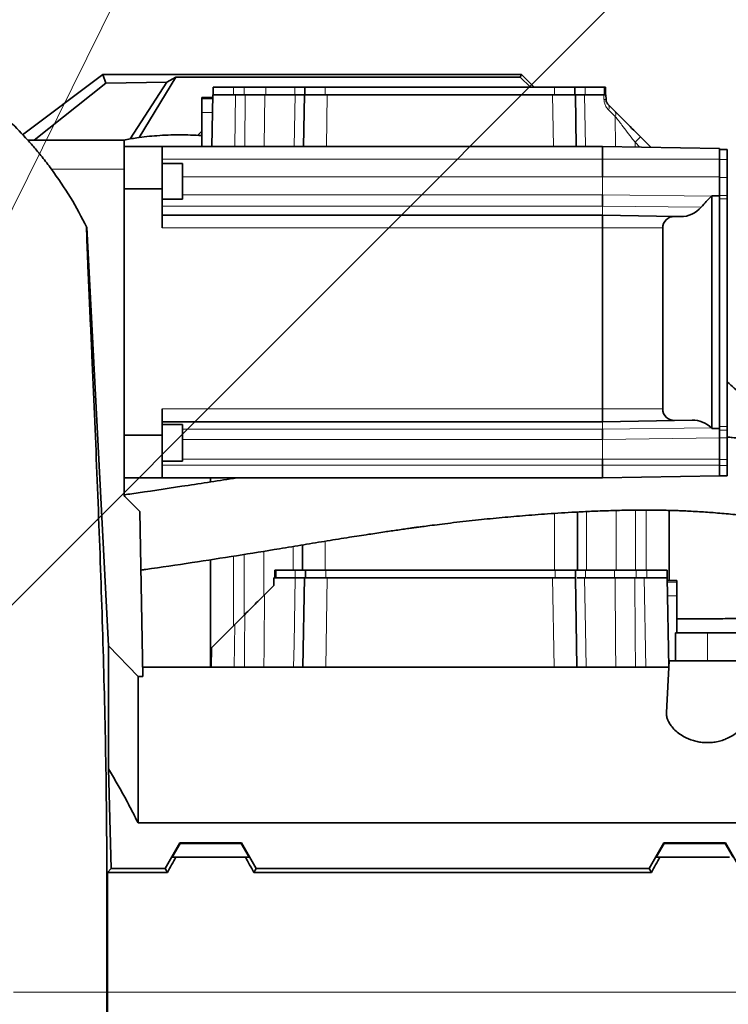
# Model space of a CAD drawing. Header units: millimetres. Extents: x 0 to 14900, y 0 to 10500.
# Tile 42 of 56: x 10976 to 11255, y 5729 to 6115. Entities that reach past the tile are written whole.
import ezdxf

# ---------------------------------------------------------------- set-up
doc = ezdxf.new("R2010")
doc.units = ezdxf.units.MM
doc.header["$LTSCALE"] = 25
doc.styles.add('SLDTEXTSTYLE0', font='TXT', dxfattribs={"width": 0.605})
doc.dimstyles.new('SLDDIMSTYLE1', dxfattribs={"dimtxt": 87.5, "dimasz": 87.5, "dimexe": 0, "dimexo": 0.0625, "dimgap": 21.875, "dimtad": 1, "dimdec": 4, "dimlfac": 25, "dimzin": 12, "dimdsep": 46, "dimtxsty": 'SLDTEXTSTYLE0', "dimsah": 1, "dimcen": 0.09, "dimadec": 1, "dimazin": 3, "dimtfac": 1, "dimtofl": 0, "dimtmove": 0, "dimatfit": 3, "dimfxl": 1, "dimfrac": 2, "dimtolj": 1, "dimtzin": 12, "dimarcsym": 0})
doc.dimstyles.new('SLDDIMSTYLE2', dxfattribs={"dimtxt": 87.5, "dimasz": 87.5, "dimexe": 0, "dimexo": 0.0625, "dimgap": 21.875, "dimtad": 1, "dimdec": 1, "dimrnd": 1e-09, "dimzin": 12, "dimdsep": 46, "dimtxsty": 'SLDTEXTSTYLE0', "dimsah": 1, "dimcen": 0, "dimadec": 0, "dimazin": 3, "dimtfac": 1, "dimtofl": 0, "dimtmove": 0, "dimatfit": 3, "dimfxl": 1, "dimfrac": 2, "dimtolj": 1, "dimtzin": 12, "dimarcsym": 0})

# ---------------------------------------------------------------- blocks, each defined once
blk = doc.blocks.new('_D_6')
at = {"color": 7, "linetype": 'Continuous', "lineweight": 0}
for p, q in [((8210.66, 6193.83), (7985.54, 6233.52)), ((12219.93, 5733.49), (13700.97, 5733.49))]:
    blk.add_line(p, q, dxfattribs=at)
at = {"color": 7, "linetype": 'Continuous', "lineweight": 18}
blk.add_arc((10821.38, 5733.49), 2842.09, 0, 170, dxfattribs=at)
for points in [[(8022.47, 6227.01), (8051.27, 6310.58), (8026.72, 6315.29)], [(13663.47, 5733.49), (13674.62, 5821.17), (13649.62, 5820.78)]]:
    blk.add_solid(points, dxfattribs=at)
at = {"color": 7, "linetype": 'Continuous', "lineweight": 18, "insert": (10955.07, 8687.96), "char_height": 87.5, "attachment_point": 1, "rotation": 355, "style": 'SLDTEXTSTYLE0'}
blk.add_mtext('170°', dxfattribs=at)
blk = doc.blocks.new('_D_7')
at = {"color": 7, "linetype": 'Continuous', "lineweight": 0}
for p, q in [((12219.93, 5733.49), (13700.97, 5733.49)), ((8210.66, 5273.14), (7985.54, 5233.45))]:
    blk.add_line(p, q, dxfattribs=at)
at = {"color": 7, "linetype": 'Continuous', "lineweight": 18}
blk.add_arc((10821.38, 5733.49), 2842.09, 190, 0, dxfattribs=at)
for points in [[(13663.47, 5733.49), (13649.62, 5646.19), (13674.62, 5645.8)], [(8022.47, 5239.96), (8026.72, 5151.68), (8051.27, 5156.4)]]:
    blk.add_solid(points, dxfattribs=at)
at = {"color": 7, "linetype": 'Continuous', "lineweight": 18, "insert": (10935.4, 3003.74), "char_height": 87.5, "attachment_point": 1, "rotation": 5, "style": 'SLDTEXTSTYLE0'}
blk.add_mtext('170°', dxfattribs=at)
blk = doc.blocks.new('_D_8')
at = {"color": 7, "linetype": 'Continuous', "lineweight": 0}
for q in [(11817.74, 6729.85), (10821.38, 5733.49)]:
    blk.add_line((11465.55, 6377.66), q, dxfattribs=at)
at = {"color": 7, "linetype": 'Continuous', "lineweight": 18}
blk.add_solid([(11465.55, 6377.66), (11536.27, 6430.69), (11518.59, 6448.37)], dxfattribs=at)
at = {"color": 7, "linetype": 'Continuous', "lineweight": 18, "insert": (11534.91, 6606.39), "char_height": 87.5, "attachment_point": 1, "rotation": 45, "style": 'SLDTEXTSTYLE0'}
blk.add_mtext('R911', dxfattribs=at)
blk = doc.blocks.new('_D_9')
at = {"color": 7, "linetype": 'Continuous', "lineweight": 0}
blk.add_line((11974.96, 8064.68), (10821.38, 5733.49), dxfattribs=at)
at = {"color": 7, "linetype": 'Continuous', "lineweight": 18}
blk.add_solid([(11974.96, 8064.68), (11924.94, 7991.8), (11947.35, 7980.71)], dxfattribs=at)
at = {"color": 7, "linetype": 'Continuous', "lineweight": 18, "insert": (11217.86, 6788.82), "char_height": 87.5, "attachment_point": 1, "rotation": 63.6718, "style": 'SLDTEXTSTYLE0'}
blk.add_mtext('R2601', dxfattribs=at)

msp = doc.modelspace()

# ---------------------------------------------------------------- linework, layer by layer
at = {"color": 7, "linetype": 'Continuous', "lineweight": 35}
for p, q in [((10977.5339196, 6069.8467923), (11009.1158639, 6093.4853482)), ((11010.2563511, 6090.0583391), (11009.1158639, 6093.4853482)), ((11009.1158639, 6093.4853482), (11173.3804458, 6093.4853482)), ((11010.2563511, 6090.0583391), (11034.1781837, 6090.4229132)), ((11034.1781837, 6090.4229132), (11019.7475347, 6068.1651838)), ((11037.7547518, 6092.4371926), (11023.3735499, 6068.7140375)), ((11034.1781837, 6090.4229132), (11037.7547518, 6092.4371926)), ((11037.7547518, 6092.4371926), (11172.9462856, 6092.4371926)), ((11172.9462856, 6092.4371926), (11173.3804458, 6093.4853482)), ((11176.89813, 6088.4853482), (11172.9462856, 6092.4371926)), ((11173.3804458, 6093.4853482), (11178.3804458, 6088.4853482)), ((10982.0953719, 6067.7557435), (11010.2563511, 6090.0583391)), ((11052.3804458, 6088.4853482), (11052.3804458, 6085.4853482)), ((11052.3804458, 6088.4853482), (11060.3804458, 6088.4853482)), ((11060.3804458, 6088.4853482), (11064.542955, 6088.4853482)), ((11064.542955, 6088.4853482), (11072.995079, 6088.4853482)), ((11072.995079, 6088.4853482), (11084.4204458, 6088.4853482)), ((11084.4204458, 6088.4853482), (11088.3804458, 6088.4853482)), ((11088.3804458, 6088.4853482), (11088.3804458, 6085.4853482)), ((11088.3804458, 6088.4853482), (11096.3804458, 6088.4853482)), ((11096.3804458, 6088.4853482), (11186.3804458, 6088.4853482)), ((11186.3804458, 6088.4853482), (11194.3804458, 6088.4853482)), ((11194.3804458, 6088.4853482), (11194.3804458, 6085.4853482)), ((11194.3804458, 6088.4853482), (11198.3404458, 6088.4853482)), ((11198.3404458, 6088.4853482), (11205.8287217, 6088.4853482)), ((11205.8287217, 6088.4853482), (11206.3804458, 6088.4853482)), ((11206.3804458, 6088.4853482), (11206.3804458, 6085.4853482)), ((11052.1659237, 6084.4853482), (11047.8804458, 6084.4853482)), ((11047.8804458, 6083.8899813), (11047.8804458, 6084.4853482)), ((11047.8804458, 6078.49307), (11047.8804458, 6083.8899813)), ((11051.8302697, 6065.2557435), (11052.1833788, 6085.4853482)), ((11052.1833788, 6085.4853482), (11052.6495665, 6085.4853482)), ((11052.6495665, 6085.4853482), (11058.3228975, 6085.4853482)), ((11058.3228975, 6085.4853482), (11061.1820081, 6085.4853482)), ((11061.1820081, 6085.4853482), (11064.9207887, 6085.4853482)), ((11072.6275877, 6085.4853482), (11084.5547363, 6085.4853482)), ((11087.8302697, 6065.2557435), (11088.1833788, 6085.4853482)), ((11088.1833788, 6085.4853482), (11088.6495665, 6085.4853482)), ((11088.6495665, 6085.4853482), (11094.3228975, 6085.4853482)), ((11094.3228975, 6085.4853482), (11097.1820081, 6085.4853482)), ((11097.1820081, 6085.4853482), (11185.5788836, 6085.4853482)), ((11185.5788836, 6085.4853482), (11188.4379941, 6085.4853482)), ((11188.4379941, 6085.4853482), (11194.1113251, 6085.4853482)), ((11194.1113251, 6085.4853482), (11194.5775128, 6085.4853482)), ((11194.5775128, 6085.4853482), (11194.9306219, 6065.2557435)), ((11198.2061554, 6085.4853482), (11205.7423492, 6085.4853482)), ((11206.5775128, 6085.4853482), (11206.6087243, 6083.6972423)), ((11207.4869471, 6081.6282792), (11210.0178538, 6079.0973724)), ((11047.8804458, 6065.2557435), (11047.8804458, 6078.49307)), ((10979.5641612, 6067.7557435), (11017.3804458, 6067.7557435)), ((11017.3804458, 6056.383775), (11017.3804458, 6067.7557435)), ((11220.1137477, 6069.0014786), (11224.0935119, 6065.0217144)), ((11032.3804458, 6065.2557435), (11017.3804458, 6065.2557435)), ((11032.3804458, 6048.5879274), (11032.3804458, 6065.2557435)), ((11032.3804458, 6065.2557435), (11205.1804458, 6065.2557435)), ((11205.1804458, 6065.2557435), (11205.1804458, 6060.2557435)), ((11251.1804458, 6064.4528105), (11205.1804458, 6065.2557435)), ((11251.1804458, 6064.4528105), (11251.1804458, 6061.9759873)), ((11254.1804458, 6064.0575022), (11251.1804458, 6064.0575022)), ((11254.1804458, 6064.0575022), (11254.1804458, 6060.0575022)), ((11205.1804458, 6060.2557435), (11205.1804458, 6053.3217401)), ((11251.1804458, 6061.9759873), (11251.1804458, 6060.0575022)), ((11251.1804458, 6060.0575022), (11251.1804458, 6053.0575022)), ((11254.1804458, 6060.0575022), (11254.1804458, 6053.0575022)), ((11017.3804458, 5928.7527998), (11017.3804458, 6056.383775)), ((11040.3804458, 6058.5209851), (11032.3804458, 6058.5209851)), ((11040.3804458, 6058.5209851), (11040.3804458, 6044.5209851)), ((11251.1804458, 6053.0575022), (11251.1804458, 6049.1296503)), ((11254.1804458, 6053.0575022), (11254.1804458, 6046.0288204)), ((11017.3804458, 6048.5879274), (11032.3804458, 6048.5879274)), ((11032.3804458, 6048.5879274), (11032.3804458, 6033.2557435)), ((11251.1804458, 6049.1296503), (11251.1804458, 6045.8506226)), ((11032.3804458, 6044.5209851), (11040.3804458, 6044.5209851)), ((11205.1804458, 6046.2462739), (11205.1804458, 6041.8557435)), ((11248.1804458, 5954.6434817), (11248.1804458, 6045.8716793)), ((11248.1804458, 6045.8716793), (11251.1804458, 6045.8506226)), ((11251.1804458, 6045.8506226), (11251.1804458, 6045.4369722)), ((11251.1804458, 6045.4369722), (11251.1804458, 6044.7508783)), ((11251.1804458, 6044.7508783), (11251.1804458, 5955.3920793)), ((11254.1804458, 6046.0288204), (11254.1804458, 6044.7508783)), ((11254.1804458, 6044.7508783), (11254.1804458, 5955.3920793)), ((11032.3804458, 6038.2557435), (11205.1804458, 6038.2557435)), ((11205.1804458, 6038.2557435), (11205.1804458, 6033.2557435)), ((11233.429878, 6037.7626478), (11205.1804458, 6038.2557435)), ((11233.429878, 6037.7626478), (11235.8017599, 6037.7212465)), ((11002.8011636, 6033.4851052), (11011.272077, 5869.3793846)), ((11205.1804458, 6033.2557435), (11205.1804458, 5962.2557435)), ((11228.8429078, 5962.2557435), (11228.8429078, 6033.2557435)), ((11032.3804458, 5962.2557435), (11032.3804458, 5951.9235596)), ((11205.1804458, 5962.2557435), (11205.1804458, 5957.2557435)), ((11032.3804458, 5957.2557435), (11205.1804458, 5957.2557435)), ((11040.3804458, 5956.1829927), (11032.3804458, 5956.1829927)), ((11040.3804458, 5956.1829927), (11040.3804458, 5941.798011)), ((11233.429878, 5957.7488392), (11205.1804458, 5957.2557435)), ((11240.3638814, 5957.8698727), (11233.429878, 5957.7488392)), ((11251.1804458, 5955.3920793), (11251.1804458, 5954.7059854)), ((11254.1804458, 5955.3920793), (11254.1804458, 5953.9512592)), ((11032.3804458, 5951.9235596), (11017.3804458, 5951.9235596)), ((11032.3804458, 5935.2557435), (11032.3804458, 5951.9235596)), ((11205.1804458, 5954.3224102), (11205.1804458, 5950.3113744)), ((11251.1804458, 5954.6652999), (11248.1804458, 5954.6434817)), ((11251.1804458, 5954.7059854), (11251.1804458, 5954.6652999)), ((11251.1804458, 5954.6652999), (11251.1804458, 5954.6401739)), ((11251.1804458, 5954.6401739), (11251.1804458, 5953.9512592)), ((11251.1804458, 5953.9512592), (11251.1804458, 5950.881508)), ((11254.1804458, 5953.9512592), (11254.1804458, 5950.881508)), ((11251.1804458, 5950.881508), (11251.1804458, 5942.429384)), ((11254.1804458, 5950.881508), (11254.1804458, 5942.429384)), ((11032.3804458, 5941.798011), (11040.3804458, 5941.798011)), ((11205.1804458, 5942.6276254), (11205.1804458, 5940.2557435)), ((11205.1804458, 5940.2557435), (11205.1804458, 5935.2557435)), ((11251.1804458, 5942.429384), (11251.1804458, 5940.0575022)), ((11251.1804458, 5940.0575022), (11251.1804458, 5936.0575022)), ((11254.1804458, 5942.429384), (11254.1804458, 5940.0575022)), ((11254.1804458, 5940.0575022), (11254.1804458, 5936.0575022)), ((11251.1804458, 5936.0586765), (11205.1804458, 5935.2557435)), ((11254.1804458, 5936.0575022), (11251.1804458, 5936.0575022)), ((11017.3804458, 5935.2557435), (11032.3804458, 5935.2557435)), ((11032.3804458, 5935.2557435), (11205.1804458, 5935.2557435)), ((11051.3804458, 5935.2557435), (11051.3804458, 5933.6555473)), ((11023.6244163, 5922.011773), (11017.7319177, 5927.9042716)), ((11023.6244163, 5922.011773), (11024.7536654, 5857.3171359)), ((11195.3804458, 5921.8449254), (11195.3804458, 5898.9853482)), ((11231.3804458, 5922.4900463), (11231.3804458, 5894.9853482)), ((11087.3804458, 5908.923933), (11087.3804458, 5898.9853482)), ((11051.3804458, 5903.1224958), (11051.3804458, 5860.9853482)), ((11076.5775128, 5895.9853482), (11076.5775128, 5898.9853482)), ((11077.129237, 5898.9853482), (11076.5775128, 5898.9853482)), ((11084.6175128, 5898.9853482), (11077.129237, 5898.9853482)), ((11088.5775128, 5898.9853482), (11084.6175128, 5898.9853482)), ((11088.5775128, 5895.9853482), (11088.5775128, 5898.9853482)), ((11096.5775128, 5898.9853482), (11088.5775128, 5898.9853482)), ((11186.5775128, 5898.9853482), (11096.5775128, 5898.9853482)), ((11194.5775128, 5898.9853482), (11186.5775128, 5898.9853482)), ((11194.5775128, 5895.9853482), (11194.5775128, 5898.9853482)), ((11198.5375128, 5898.9853482), (11194.5775128, 5898.9853482)), ((11209.9628797, 5898.9853482), (11198.5375128, 5898.9853482)), ((11218.4150037, 5898.9853482), (11209.9628797, 5898.9853482)), ((11222.5775128, 5898.9853482), (11218.4150037, 5898.9853482)), ((11230.5775128, 5898.9853482), (11222.5775128, 5898.9853482)), ((11230.5775128, 5895.9853482), (11230.5775128, 5898.9853482)), ((11076.1833788, 5895.9853482), (11076.1310136, 5892.9853482)), ((11076.1833788, 5895.9853482), (11084.5547363, 5895.9853482)), ((11087.5724515, 5860.9853482), (11088.1833788, 5895.9853482)), ((11088.1833788, 5895.9853482), (11097.1820081, 5895.9853482)), ((11097.1820081, 5895.9853482), (11185.5788836, 5895.9853482)), ((11185.5788836, 5895.9853482), (11190.0268422, 5895.9853482)), ((11194.5775128, 5895.9853482), (11190.0268422, 5895.9853482)), ((11194.5775128, 5895.9853482), (11195.1884401, 5860.9853482)), ((11198.2061554, 5895.9853482), (11210.1333039, 5895.9853482)), ((11217.8401029, 5895.9853482), (11221.5788836, 5895.9853482)), ((11221.5788836, 5895.9853482), (11226.0268422, 5895.9853482)), ((11230.5775128, 5895.9853482), (11226.0268422, 5895.9853482)), ((11230.5775128, 5895.9853482), (11231.1884401, 5860.9853482)), ((11234.3804458, 5894.9853482), (11230.5949679, 5894.9853482)), ((11234.3804458, 5894.9853482), (11234.3804458, 5894.3899813)), ((11234.3804458, 5894.3899813), (11234.3804458, 5888.99307)), ((11076.1310136, 5892.9853482), (11072.5702266, 5889.4245612)), ((11234.3804458, 5888.99307), (11234.3804458, 5874.4853482)), ((11064.8031258, 5881.6574603), (11060.8631412, 5877.7174758)), ((11051.7046498, 5868.5589844), (11060.8631412, 5877.7174758)), ((11233.8804458, 5863.4853482), (11233.8804458, 5874.4853482)), ((11246.3804458, 5874.4853482), (11233.8804458, 5874.4853482)), ((11326.3804458, 5874.4853482), (11246.3804458, 5874.4853482)), ((11011.272077, 5869.3793846), (11011.272077, 5821.0591749)), ((11011.272077, 5869.3793846), (11022.8804458, 5857.3171359)), ((11051.5724515, 5860.9853482), (11051.7046498, 5868.5589844)), ((11230.3158895, 5843.172403), (11231.3804458, 5863.4853482)), ((11231.3804458, 5863.4853482), (11261.0773843, 5863.4853482)), ((11231.2494264, 5860.9853482), (11024.6896365, 5860.9853482)), ((11022.8804458, 5799.924836), (11022.8804458, 5857.3171359)), ((11024.7536654, 5857.3171359), (11022.8804458, 5857.3171359)), ((11012.2876265, 5782.0342123), (11011.272077, 5821.0591749)), ((11278.5714336, 5799.924836), (11022.8804458, 5799.924836)), ((11033.4862087, 5782.0342123), (11039.2491258, 5792.0525471)), ((11036.2711499, 5786.4853482), (11039.3672497, 5791.8479505)), ((11039.3672497, 5791.8479505), (11039.2491258, 5792.0525471)), ((11063.5117658, 5792.0525471), (11039.2491258, 5792.0525471)), ((11063.3936419, 5791.8479505), (11039.3672497, 5791.8479505)), ((11063.5117658, 5792.0525471), (11063.3936419, 5791.8479505)), ((11063.3936419, 5791.8479505), (11066.4897418, 5786.4853482)), ((11069.2746829, 5782.0342123), (11063.5117658, 5792.0525471)), ((11223.4862087, 5782.0342123), (11229.2491258, 5792.0525471)), ((11229.3672497, 5791.8479505), (11226.2711499, 5786.4853482)), ((11229.2491258, 5792.0525471), (11229.3672497, 5791.8479505)), ((11253.5117658, 5792.0525471), (11229.2491258, 5792.0525471)), ((11253.3936419, 5791.8479505), (11229.3672497, 5791.8479505)), ((11253.3936419, 5791.8479505), (11253.5117658, 5792.0525471)), ((11256.4897418, 5786.4853482), (11253.3936419, 5791.8479505)), ((11259.2746829, 5782.0342123), (11253.5117658, 5792.0525471)), ((11036.2711499, 5786.4853482), (11037.7303607, 5786.4853482)), ((11065.030531, 5786.4853482), (11037.7303607, 5786.4853482)), ((11065.030531, 5786.4853482), (11066.4897418, 5786.4853482)), ((11227.7303607, 5786.4853482), (11226.2711499, 5786.4853482)), ((11255.030531, 5786.4853482), (11227.7303607, 5786.4853482)), ((11010.8584941, 5780.4702027), (11012.2876265, 5782.0342123)), ((11012.2876265, 5782.0342123), (11033.4862087, 5782.0342123)), ((11034.3891901, 5780.4702027), (11033.4862087, 5782.0342123)), ((11068.3717016, 5780.4702027), (11069.2746829, 5782.0342123)), ((11223.4862087, 5782.0342123), (11069.2746829, 5782.0342123)), ((11224.3891901, 5780.4702027), (11223.4862087, 5782.0342123)), ((11010.8584941, 5780.4702027), (11010.8584941, 5733.4853482)), ((11010.8584941, 5780.4702027), (11034.3891901, 5780.4702027)), ((11224.3891901, 5780.4702027), (11068.3717016, 5780.4702027)), ((11010.8584941, 5733.4853482), (11010.8584941, 5686.5004937))]:
    msp.add_line(p, q, dxfattribs=at)
at = {"color": 8, "linetype": 'Continuous', "lineweight": 18}
for p, q in [((11060.3804458, 6088.4853482), (11060.3804458, 6085.4853482)), ((11064.542955, 6088.4853482), (11064.542955, 6085.4853482)), ((11072.995079, 6088.4853482), (11072.995079, 6085.4853482)), ((11084.4204458, 6088.4853482), (11084.4204458, 6085.4853482)), ((11096.3804458, 6088.4853482), (11096.3804458, 6085.4853482)), ((11186.3804458, 6088.4853482), (11186.3804458, 6085.4853482)), ((11198.3404458, 6088.4853482), (11198.3404458, 6085.4853482)), ((11205.8287217, 6088.4853482), (11205.8287217, 6085.4853482)), ((11047.8804458, 6083.8899813), (11052.1555316, 6083.8899813)), ((11061.1820081, 6085.4853482), (11060.828899, 6065.2557435)), ((11064.7547367, 6065.2557435), (11064.9207887, 6085.4853482)), ((11084.2144854, 6065.2557435), (11084.5547363, 6085.4853482)), ((11097.1820081, 6085.4853482), (11096.828899, 6065.2557435)), ((11185.9319926, 6065.2557435), (11185.5788836, 6085.4853482)), ((11205.773863, 6083.6972423), (11205.7423492, 6085.4853482)), ((11210.2072353, 6077.0284093), (11207.5895452, 6079.559316)), ((11047.8804458, 6078.49307), (11052.0613281, 6078.49307)), ((11210.3107852, 6065.1661931), (11210.2072353, 6077.0284093)), ((11217.9924273, 6066.9325154), (11218.0080094, 6065.0318375)), ((11219.9265942, 6064.9983485), (11217.9924273, 6066.9325154)), ((11032.3804458, 6060.2557435), (11205.1804458, 6060.2557435)), ((11251.1804458, 6060.2557435), (11205.1804458, 6060.2557435)), ((11254.1804458, 6060.0575022), (11251.1804458, 6060.0575022)), ((10988.8476708, 6056.383775), (11017.3804458, 6056.383775)), ((11040.3804458, 6053.3217401), (11205.1804458, 6053.3217401)), ((11205.1804458, 6053.3217401), (11205.1804458, 6046.2462739)), ((11251.1804458, 6053.3217401), (11205.1804458, 6053.3217401)), ((11254.1804458, 6053.0575022), (11251.1804458, 6053.0575022)), ((11040.3804458, 6046.2462739), (11205.1804458, 6046.2462739)), ((11248.0250289, 6045.7171317), (11205.1804458, 6046.2462739)), ((11254.1804458, 6046.0288204), (11251.1804458, 6046.0288204)), ((11254.1804458, 6044.7508783), (11251.1804458, 6044.7508783)), ((11032.3804458, 6041.8557435), (11205.1804458, 6041.8557435)), ((11205.1804458, 6041.8557435), (11205.1804458, 6038.2557435)), ((11244.0062419, 6041.4220112), (11205.1804458, 6041.8557435)), ((11032.3804458, 6033.2557435), (11205.1804458, 6033.2557435)), ((11228.8429078, 6033.2557435), (11205.1804458, 6033.2557435)), ((11032.3804458, 5962.2557435), (11205.1804458, 5962.2557435)), ((11228.8429078, 5962.2557435), (11205.1804458, 5962.2557435)), ((11205.1804458, 5957.2557435), (11205.1804458, 5954.3224102)), ((11254.1804458, 5955.3920793), (11251.1804458, 5955.3920793)), ((11040.3804458, 5954.3224102), (11205.1804458, 5954.3224102)), ((11247.9677829, 5954.8501882), (11205.1804458, 5954.3224102)), ((11254.1804458, 5953.9512592), (11251.1804458, 5953.9512592)), ((11040.3804458, 5950.3113744), (11205.1804458, 5950.3113744)), ((11251.1804458, 5950.928328), (11205.1804458, 5950.3113744)), ((11205.1804458, 5950.3113744), (11205.1804458, 5942.6276254)), ((11254.1804458, 5950.881508), (11251.1804458, 5950.881508)), ((11032.3804458, 5940.2557435), (11205.1804458, 5940.2557435)), ((11040.3804458, 5942.6276254), (11205.1804458, 5942.6276254)), ((11251.1804458, 5942.6276254), (11205.1804458, 5942.6276254)), ((11251.1804458, 5940.2557435), (11205.1804458, 5940.2557435)), ((11254.1804458, 5942.429384), (11251.1804458, 5942.429384)), ((11254.1804458, 5940.0575022), (11251.1804458, 5940.0575022)), ((11060.3804458, 5935.2557435), (11060.3804458, 5935.030026)), ((11186.3804458, 5921.2943454), (11186.3804458, 5898.9853482)), ((11198.9804458, 5898.9853482), (11198.9804458, 5922.0231916)), ((11210.5341876, 5922.4464528), (11210.5341876, 5898.9853482)), ((11218.2179367, 5898.9853482), (11218.2179367, 5922.5840601)), ((11222.3804458, 5922.6032164), (11222.3804458, 5898.9853482)), ((11096.3804458, 5910.3958036), (11096.3804458, 5898.9853482)), ((11064.542955, 5905.1964458), (11064.542955, 5881.3972896)), ((11072.2267041, 5889.0810386), (11072.2267041, 5906.4444363)), ((11083.7804459, 5908.3318661), (11083.7804459, 5898.9853482)), ((11060.3804458, 5904.5279555), (11060.3804458, 5877.2347804)), ((11077.129237, 5895.9853482), (11077.129237, 5898.9853482)), ((11084.6175128, 5895.9853482), (11084.6175128, 5898.9853482)), ((11096.5775128, 5895.9853482), (11096.5775128, 5898.9853482)), ((11186.5775128, 5895.9853482), (11186.5775128, 5898.9853482)), ((11198.5375128, 5895.9853482), (11198.5375128, 5898.9853482)), ((11209.9628797, 5895.9853482), (11209.9628797, 5898.9853482)), ((11218.4150037, 5895.9853482), (11218.4150037, 5898.9853482)), ((11222.5775128, 5895.9853482), (11222.5775128, 5898.9853482)), ((11097.1820081, 5895.9853482), (11096.5710809, 5860.9853482)), ((11186.1898109, 5860.9853482), (11185.5788836, 5895.9853482)), ((11222.1898109, 5860.9853482), (11221.5788836, 5895.9853482)), ((11234.3804458, 5894.3899813), (11230.6053601, 5894.3899813)), ((11234.3804458, 5888.99307), (11230.6995635, 5888.99307)), ((11060.8631412, 5877.7174758), (11060.5710808, 5860.9853482)), ((11246.3804458, 5863.4853482), (11246.3804458, 5874.4853482)), ((11010.8584941, 5733.4853482), (11010.6226577, 5733.4853477)), ((11010.8584941, 5733.4853482), (11260.3804458, 5733.4853482))]:
    msp.add_line(p, q, dxfattribs=at)
at = {"color": 8, "linetype": 'Continuous', "lineweight": 18, "flags": 128}
for points in [[(11072.6275877, 6085.4853482), (11072.45289, 6065.4889392), (11072.4508579, 6065.2557435)], [(11198.2061554, 6085.4853482), (11198.5424707, 6065.4889392), (11198.5463939, 6065.2557435)], [(11223.9832795, 6064.9275388), (11224.0483193, 6064.9866577), (11224.0935119, 6065.0217144)], [(11083.9660094, 5860.9853482), (11084.1173701, 5869.9817597), (11084.5547363, 5895.9853482)], [(11198.2061554, 5895.9853482), (11198.5424707, 5875.9889392), (11198.7948895, 5860.9853482)], [(11210.438776, 5860.9853482), (11210.3604069, 5869.9817597), (11210.1333039, 5895.9853482)], [(11217.8401029, 5895.9853482), (11218.0285527, 5873.0270939), (11218.1271529, 5860.9853482)], [(11072.5702266, 5889.4245612), (11072.395657, 5869.4281516), (11072.3859218, 5868.3116978), (11072.3221068, 5860.9853482)], [(11064.6337161, 5860.9853482), (11064.6936906, 5868.3116978), (11064.8031258, 5881.6574603)]]:
    msp.add_lwpolyline(points, dxfattribs=at)
at = {"color": 7, "linetype": 'Continuous', "lineweight": 35, "flags": 128}
msp.add_lwpolyline([(11047.8804458, 6071.1514117), (11047.8511458, 6071.1268621), (11046.1559967, 6069.5743184)], dxfattribs=at)
at = {"color": 7, "linetype": 'Continuous', "lineweight": 18}
for radius in [2601, 911]:
    msp.add_arc((10821.3804458, 5733.4853482), radius, 190, 170, dxfattribs=at)
at = {"color": 8, "linetype": 'Continuous', "lineweight": 18}
for centre, radius, start, end in [((11206.1912937, 6066.558233), 17.1440919, 88.604803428, 91.395196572), ((11206.0025371, 6080.5176431), 1.8539109, 328.873999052, 36.803848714), ((11208.5296807, 6077.9180043), 1.8988334, 332.063318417, 38.396611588), ((11260.7910373, 6025.1728259), 59.7962598, 132.864337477, 135.703925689)]:
    msp.add_arc(centre, radius, start, end, dxfattribs=at)
at = {"color": 7, "linetype": 'Continuous', "lineweight": 35}
msp.add_arc((11018.5804458, 5928.7527998), 1.2, 180, 225, dxfattribs=at)
for centre, major_axis, ratio, start_param, end_param in [((11292.321849, 6000.2557435), (63.4789411, 0), 0.9998476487, 2.3431445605, 2.4358469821), ((11240.6152249, 6053.3217401), (10.6185164, 0), 0.9998476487, 5.4847372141, 5.5053803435), ((11235.9856963, 6048.2557435), (10.5377076, 0), 0.9998476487, 4.694933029, 5.5774396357), ((11233.3511857, 6033.2557435), (4.5082779, 0), 0.9998476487, 1.5533403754, 3.1415926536), ((11233.3511857, 5962.2557435), (4.5082779, 0), 0.9998476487, 3.1415926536, 4.7298449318), ((11240.5492082, 5947.2557435), (10.617364, 0), 0.9998476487, 0.7971882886, 1.5882522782), ((11292.321849, 6000.2557435), (63.4789411, 0), 0.9998476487, 3.9387809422, 3.943453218), ((10998.8333577, 5733.4853482), (85.07475, 146.9493494), 0.0453552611, 5.0639744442, 5.1074921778), ((11103.9275339, 5733.4853482), (-85.07475, 146.9493494), 0.0453552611, 1.1756931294, 1.219210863), ((11188.8333577, 5733.4853482), (85.07475, 146.9493494), 0.0453552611, 5.0639744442, 5.1074921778)]:
    msp.add_ellipse(centre, major_axis=major_axis, ratio=ratio, start_param=start_param, end_param=end_param, dxfattribs=at)
for points, knots in [([(11064.9207887, 6085.4853482), (11066.0424369, 6085.4853482), (11068.2857352, 6085.4853482), (11070.9246388, 6085.4853482), (11072.1594843, 6085.4853482), (11072.6275877, 6085.4853482)], [0, 0, 0, 0, 0.38306655, 0.7661337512, 1, 1, 1, 1]), ([(11084.5547363, 6085.4853482), (11085.3478356, 6085.4853482), (11086.9340355, 6085.4853482), (11088.0261885, 6085.4853482), (11088.1401706, 6085.4853482), (11088.1833788, 6085.4853482)], [0, 0, 0, 0, 0.3830665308, 0.766133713, 1, 1, 1, 1]), ([(11194.5775128, 6085.4853482), (11194.6896871, 6085.4853482), (11194.914036, 6085.4853482), (11196.3925097, 6085.4853482), (11197.7076237, 6085.4853482), (11198.2061554, 6085.4853482)], [0, 0, 0, 0, 0.38306652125, 0.7661336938, 1, 1, 1, 1]), ([(11205.7423492, 6085.4853482), (11205.9763202, 6085.4853482), (11206.4170088, 6085.4853482), (11206.5710795, 6085.4853482), (11206.576833, 6085.4853482), (11206.5775128, 6085.4853482)], [0, 0, 0, 0, 0.4995240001, 0.9408625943, 1, 1, 1, 1]), ([(11207.4869471, 6081.6282792), (11207.3121471, 6081.8247844), (11207.0163354, 6082.1573276), (11206.721739, 6082.8501105), (11206.6221023, 6083.3769694), (11206.612072, 6083.6170985), (11206.6087243, 6083.6972423)], [0, 0, 0, 0, 0.4500395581, 0.7615955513, 0.9204317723, 1, 1, 1, 1]), ([(10979.549861, 6067.7529127), (10977.3047059, 6070.1648565), (10972.6983212, 6075.1134416), (10967.6040691, 6079.5586222), (10964.992759, 6081.8372187)], [0, 0, 0, 0, 0.4874006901, 1, 1, 1, 1]), ([(11210.0178538, 6079.0973724), (11210.5429299, 6078.5722963), (11211.6068278, 6077.5083984), (11213.6505681, 6075.4646582), (11216.0889959, 6073.0262303), (11218.3544021, 6070.7608241), (11219.7073621, 6069.4078641), (11220.1137477, 6069.0014786)], [0, 0, 0, 0, 0.1818477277, 0.368455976, 0.6241313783, 0.8871011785, 1, 1, 1, 1]), ([(10988.8476708, 6056.383775), (10988.2390361, 6057.1963723), (10987.021852, 6058.8214531), (10985.1853512, 6061.1515178), (10983.4115933, 6063.3186566), (10981.6700148, 6065.3729232), (10980.2716777, 6066.9642634), (10979.6250909, 6067.6856161), (10979.5782668, 6067.7395086), (10979.5641612, 6067.7557435)], [0, 0, 0, 0, 0.14695651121, 0.29389246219, 0.4448347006, 0.59550821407, 0.77871243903, 0.93333799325, 1, 1, 1, 1]), ([(11047.8823028, 6069.4796661), (11044.9616281, 6069.6379864), (11039.1055935, 6069.955423), (11030.5786489, 6069.55503), (11023.299468, 6068.8242459), (11018.9949721, 6068.0558331), (11017.3139294, 6067.7557435)], [0, 0, 0, 0, 0.28568299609, 0.57280241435, 0.8331657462, 1, 1, 1, 1]), ([(11002.8011636, 6033.4851052), (11000.7409173, 6037.4417635), (10996.6038394, 6045.3869319), (10991.4399608, 6052.7083769), (10988.8476708, 6056.383775)], [0, 0, 0, 0, 0.4979955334, 1, 1, 1, 1]), ([(11010.6226577, 5733.4853477), (11010.6226247, 5736.4074364), (11010.6225586, 5742.2614945), (11010.6228941, 5752.1072267), (11010.6215382, 5763.002551), (11010.6289293, 5778.7771954), (11010.5491944, 5805.8010151), (11009.8931797, 5844.5535999), (11008.5256941, 5890.801643), (11006.7685148, 5937.0689606), (11005.269752, 5971.8489195), (11004.3046407, 5993.2136896), (11003.9437237, 6001.1196055), (11003.6599538, 6007.2408827), (11003.3949721, 6013.2357363), (11003.161644, 6018.805619), (11002.9687902, 6023.7062522), (11002.8237462, 6027.7092508), (11002.726739, 6030.771949), (11002.6817084, 6032.7310504), (11002.6874236, 6033.5924716), (11002.7533025, 6033.4207787), (11002.7832286, 6033.4859923), (11002.8002877, 6033.4851485), (11002.8011636, 6033.4851052)], [0, 0, 0, 0, 0.0249534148, 0.0499912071, 0.0843796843, 0.118988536, 0.1887376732, 0.326186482, 0.4636586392, 0.6011043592, 0.7385543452, 0.7738600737, 0.7915129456, 0.8091668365, 0.8280870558, 0.8475544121, 0.8664747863, 0.8859436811, 0.904854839, 0.9243150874, 0.9424734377, 0.9609579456, 0.9979953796, 1, 1, 1, 1]), ([(11283.0014402, 5947.4176519), (11281.2506457, 5948.9394372), (11278.2147874, 5951.5781962), (11273.7060024, 5955.5357529), (11269.3653603, 5959.3642822), (11264.6055175, 5963.5867798), (11259.5346126, 5968.1126379), (11255.9943705, 5971.2843097), (11254.2313042, 5972.8741315), (11254.1804458, 5972.9199923)], [0, 0, 0, 0, 0.1815158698, 0.3147465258, 0.4641600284, 0.628403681, 0.8057869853, 0.9943976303, 1, 1, 1, 1]), ([(11379.4228464, 5878.4746558), (11379.3619641, 5878.6960644), (11379.1362934, 5879.5167535), (11378.693931, 5881.0304443), (11378.0957696, 5882.9719513), (11377.391384, 5885.0984723), (11376.6450431, 5887.1799462), (11375.8390544, 5889.244957), (11375.0044704, 5891.2305146), (11374.0361543, 5893.3639524), (11372.7584194, 5895.9458557), (11371.2087936, 5898.7670003), (11369.438369, 5901.6528695), (11367.4729384, 5904.5601738), (11365.1591359, 5907.6520837), (11362.4162333, 5910.9207751), (11359.5427144, 5913.9851043), (11356.716781, 5916.7177349), (11353.8507861, 5919.2555573), (11350.8646391, 5921.674548), (11348.0723922, 5923.740543), (11345.7554853, 5925.3337689), (11343.9304937, 5926.5237916), (11342.1319523, 5927.6429557), (11340.0814342, 5928.855314), (11337.5631974, 5930.2528634), (11334.5228839, 5931.8161368), (11330.4335822, 5933.7470389), (11325.0357821, 5936.0277235), (11318.0130556, 5938.6100712), (11309.7603591, 5941.225079), (11300.725727, 5943.6710072), (11291.4870146, 5945.8015232), (11283.0057224, 5947.4644131), (11275.4023672, 5948.7363573), (11268.6537674, 5949.7027162), (11262.2898035, 5950.4652414), (11257.5151496, 5950.9632162), (11254.8407376, 5951.1809556), (11254.1804458, 5951.2347137)], [0, 0, 0, 0, 0.0058005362, 0.0215006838, 0.0394489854, 0.0563361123, 0.0767277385, 0.0933030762, 0.1092275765, 0.1279068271, 0.149357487, 0.178074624, 0.204021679, 0.2275035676, 0.2579501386, 0.2909261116, 0.3222139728, 0.3498065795, 0.3760515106, 0.4042035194, 0.4303270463, 0.4472949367, 0.4611413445, 0.474146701, 0.4902603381, 0.5095578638, 0.5320467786, 0.5577273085, 0.5966777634, 0.6411971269, 0.6912850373, 0.7456330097, 0.7978001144, 0.8466818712, 0.8858836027, 0.9226776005, 0.9571624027, 0.9894237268, 1, 1, 1, 1]), ([(11061.8789219, 5935.2557435), (11061.3323178, 5935.1734558), (11054.0615244, 5934.0788849), (11040.2622745, 5931.9532868), (11025.9755764, 5929.7702271), (11018.4190908, 5928.7322294), (11017.401528, 5928.5924518)], [0, 0, 0, 0, 0.0370342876, 0.4926210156, 0.9316759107, 1, 1, 1, 1]), ([(11024.0250017, 5899.0622481), (11024.6559041, 5899.1482441), (11031.3528532, 5900.0610807), (11043.8832991, 5901.9325378), (11061.3965039, 5904.6651439), (11075.9993711, 5907.0496156), (11087.8466417, 5909.0020654), (11096.9890519, 5910.5002306), (11105.4870606, 5911.8659357), (11113.0105657, 5913.0389413), (11119.3200937, 5913.990429), (11124.0204746, 5914.6760358), (11127.3481171, 5915.1488837), (11129.5352767, 5915.4542044), (11131.2596078, 5915.6913449), (11132.8688708, 5915.9099691), (11134.8699772, 5916.1781832), (11137.7088501, 5916.5508558), (11141.3795029, 5917.0179008), (11147.3610997, 5917.7484671), (11155.1885858, 5918.6333492), (11164.6032483, 5919.5788356), (11174.0744076, 5920.4149124), (11184.0299992, 5921.17283), (11193.0534946, 5921.7402146), (11201.0130156, 5922.1356561), (11207.6946324, 5922.3917506), (11214.2312287, 5922.5553463), (11220.1347232, 5922.6188781), (11224.962771, 5922.6065289), (11228.6246451, 5922.5555131), (11231.1088701, 5922.4991819), (11232.9072954, 5922.4486027), (11234.5994519, 5922.3938202), (11236.7572346, 5922.3119585), (11239.4425913, 5922.1908026), (11243.5021535, 5921.9717179), (11248.9322992, 5921.6000386), (11255.7047444, 5920.9992475), (11262.9434281, 5920.1944709), (11270.5920984, 5919.1531498), (11277.9329618, 5917.948335), (11284.9298826, 5916.6021334), (11291.5454786, 5915.1365257), (11298.0904359, 5913.4604847), (11304.2244252, 5911.6469453), (11309.5831274, 5909.8371982), (11314.1293112, 5908.1099621), (11317.9311769, 5906.5049138), (11321.1101633, 5905.0219601), (11323.7076876, 5903.6921299), (11325.7690534, 5902.5444727), (11327.3937468, 5901.5751955), (11328.8061511, 5900.6832346), (11330.4490521, 5899.5840142), (11332.4439805, 5898.1315909), (11334.6545291, 5896.3288416), (11336.8403422, 5894.3112439), (11338.9373214, 5892.1037257), (11340.8620808, 5889.7822555), (11342.573861, 5887.4381283), (11344.1164797, 5885.0745313), (11345.5516842, 5882.6297171), (11346.8798466, 5880.107124), (11347.8418196, 5878.0906207), (11348.538443, 5876.5314871), (11349.1010196, 5875.2110139), (11349.7536377, 5873.5837406), (11350.4109348, 5871.7987672), (11350.9750745, 5870.1015627), (11351.4860138, 5868.4126787), (11352.0172341, 5866.4561923), (11352.5024874, 5864.3526717), (11352.8530231, 5862.5832876), (11353.1141535, 5861.1254972), (11353.3549626, 5859.6565496), (11353.6144763, 5857.909839), (11353.8871219, 5855.8692913), (11354.1390256, 5853.8224861), (11354.2943264, 5852.4457465), (11354.3580493, 5851.8808437)], [0, 0, 0, 0, 0.0040398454, 0.0428824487, 0.0804493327, 0.1167074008, 0.137072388, 0.1569844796, 0.1758374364, 0.1921007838, 0.2057310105, 0.2167575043, 0.2226204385, 0.2273650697, 0.2309958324, 0.2338603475, 0.2378954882, 0.2440992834, 0.2524609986, 0.2619761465, 0.2833954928, 0.3039887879, 0.3242202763, 0.3463440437, 0.3707161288, 0.3854001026, 0.4008218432, 0.4167743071, 0.4307723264, 0.4421003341, 0.4507377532, 0.4566663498, 0.4597334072, 0.4635983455, 0.4687253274, 0.475119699, 0.4827882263, 0.4978580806, 0.5143931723, 0.5323828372, 0.5518827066, 0.5729783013, 0.5907350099, 0.609508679, 0.6292157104, 0.6482189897, 0.6653676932, 0.6798636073, 0.6926726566, 0.7038372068, 0.7134005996, 0.7214024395, 0.7278760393, 0.7333754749, 0.7400720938, 0.7512081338, 0.7639623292, 0.7771448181, 0.791607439, 0.8072505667, 0.8217868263, 0.8347098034, 0.8488164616, 0.8631444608, 0.8752919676, 0.8809390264, 0.8879322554, 0.8966908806, 0.9071443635, 0.9165277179, 0.9234484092, 0.9336382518, 0.9462427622, 0.9548913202, 0.9604412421, 0.9668961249, 0.9744260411, 0.9830331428, 0.993038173, 1, 1, 1, 1]), ([(11084.5547363, 5895.9853482), (11085.3478315, 5895.9853482), (11086.9340234, 5895.9853482), (11088.0261846, 5895.9853482), (11088.1401691, 5895.9853482), (11088.1833788, 5895.9853482)], [0, 0, 0, 0, 0.3830644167, 0.7661294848, 1, 1, 1, 1]), ([(11195.2399308, 5895.9853482), (11195.6866615, 5895.9853482), (11196.4312493, 5895.9853482), (11197.6990127, 5895.9853482), (11198.2061554, 5895.9853482)], [0, 0, 0, 0, 0.5999705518, 1, 1, 1, 1]), ([(11210.1333039, 5895.9853482), (11210.9343428, 5895.9853482), (11212.536422, 5895.9853482), (11215.3572155, 5895.9853482), (11217.1576041, 5895.9853482), (11217.8401029, 5895.9853482)], [0, 0, 0, 0, 0.3830644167, 0.7661294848, 1, 1, 1, 1]), ([(11064.8031258, 5881.6574603), (11065.5792473, 5882.4335819), (11067.1548127, 5884.0091473), (11069.2626308, 5886.1169654), (11071.1117609, 5887.9660955), (11072.0792511, 5888.9335857), (11072.5702266, 5889.4245612)], [0, 0, 0, 0, 0.2798299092, 0.5680686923, 0.7808063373, 1, 1, 1, 1]), ([(11328.9408268, 5884.6524708), (11328.8799329, 5884.6482345), (11327.3781652, 5884.5437594), (11324.3805176, 5884.3087187), (11320.0192599, 5883.9643125), (11315.6694502, 5883.6121304), (11311.2364562, 5883.2541957), (11307.306232, 5882.9406791), (11303.9341926, 5882.6770555), (11301.0042564, 5882.4522776), (11297.6519918, 5882.2015035), (11293.6542593, 5881.9132754), (11288.9321669, 5881.5905316), (11283.4364759, 5881.2425813), (11277.1111983, 5880.8837347), (11269.8929988, 5880.5344356), (11262.4748843, 5880.2521282), (11255.0000503, 5880.0472677), (11247.5850639, 5879.9265355), (11240.6227401, 5879.8806712), (11236.1678692, 5879.9295651), (11234.3808694, 5879.949178)], [0, 0, 0, 0, 0.002898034, 0.0714715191, 0.1329062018, 0.1921506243, 0.2500244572, 0.3065457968, 0.3389067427, 0.3714085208, 0.4092115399, 0.4533372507, 0.5035386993, 0.5595930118, 0.62135235, 0.6888209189, 0.762267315, 0.8216816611, 0.8853508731, 0.954010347, 1, 1, 1, 1]), ([(11262.2221973, 5841.190568), (11261.9673029, 5840.4817541), (11261.4706462, 5839.1006441), (11259.9354738, 5837.0588847), (11258.0676697, 5835.3175586), (11255.9404911, 5833.8896569), (11253.852524, 5832.8505887), (11251.6716552, 5832.0891497), (11249.4844957, 5831.5907839), (11247.1851083, 5831.3577344), (11244.9309734, 5831.3957576), (11242.8051319, 5831.6866251), (11240.1375564, 5832.3393609), (11237.4348231, 5833.4987799), (11234.9692104, 5835.1111486), (11233.1684361, 5836.712938), (11231.7827218, 5838.4103453), (11230.8662402, 5840.0840985), (11230.3491037, 5841.6864368), (11230.3269603, 5842.6771049), (11230.3158895, 5843.172403)], [0, 0, 0, 0, 0.07419087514, 0.14455946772, 0.21487635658, 0.26774437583, 0.32055686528, 0.36355339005, 0.40651344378, 0.44973442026, 0.49294648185, 0.53180386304, 0.57068259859, 0.65217623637, 0.71187745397, 0.77163796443, 0.83217730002, 0.89272938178, 0.94636857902, 1, 1, 1, 1]), ([(11011.272077, 5821.0591749), (11012.2997073, 5819.3340943), (11014.3553345, 5815.8833178), (11017.3137212, 5810.6311302), (11020.1786809, 5805.3221737), (11021.979697, 5801.7242693), (11022.8804458, 5799.924836)], [0, 0, 0, 0, 0.2497401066, 0.499569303, 0.749717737, 1, 1, 1, 1]), ([(11010.6226613, 5581.9853902), (11010.6226413, 5582.0851037), (11010.622601, 5582.2852244), (11010.6227113, 5583.9249413), (11010.6226287, 5586.572733), (11010.622651, 5590.2996167), (11010.6227091, 5595.0077653), (11010.6225959, 5600.6661062), (11010.6226949, 5607.3443985), (11010.6226694, 5614.9204177), (11010.6226106, 5623.2839933), (11010.6227185, 5632.4009415), (11010.6226219, 5642.3489939), (11010.6226561, 5652.9331986), (11010.6227044, 5664.0070884), (11010.6225929, 5675.5316697), (11010.6226988, 5687.610227), (11010.6226802, 5698.6369809), (11010.6226167, 5708.3488774), (11010.6226597, 5716.6445275), (11010.6226918, 5725.0345387), (11010.6226691, 5730.6655026), (11010.6226577, 5733.4853477)], [0, 0, 0, 0, 0.05271971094, 0.10580616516, 0.16004608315, 0.21468469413, 0.26739767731, 0.32047527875, 0.37470600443, 0.42933500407, 0.48210358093, 0.53523986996, 0.58953291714, 0.64422597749, 0.6969391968, 0.75001706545, 0.80424815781, 0.85887742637, 0.89388729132, 0.92900395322, 0.96444696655, 1, 1, 1, 1])]:
    msp.add_open_spline(points, degree=3, knots=knots, dxfattribs=at)
at = {"color": 8, "linetype": 'Continuous', "lineweight": 18}
for points, knots in [([(11205.773863, 6083.6972423), (11205.8167575, 6083.2290393), (11205.9094823, 6082.2169263), (11206.5540725, 6080.721651), (11207.2200131, 6079.9741218), (11207.5895452, 6079.559316)], [0, 0, 0, 0, 0.27700958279, 0.59881083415, 1, 1, 1, 1]), ([(11217.9924273, 6066.9325154), (11217.6791008, 6067.3395488), (11216.6586549, 6068.6651799), (11214.9200486, 6070.922177), (11213.0559446, 6073.3398331), (11211.4614414, 6075.4058613), (11210.6280063, 6076.484064), (11210.2072353, 6077.0284093)], [0, 0, 0, 0, 0.1149193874, 0.3742708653, 0.6387880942, 0.8176372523, 1, 1, 1, 1]), ([(10973.9586006, 5733.4853475), (10975.1361399, 5733.4853316), (10977.4641636, 5733.4853004), (10980.8688136, 5733.4852124), (10984.1565196, 5733.4851848), (10987.3232636, 5733.4852244), (10990.3686682, 5733.4853052), (10994.5784634, 5733.4854033), (10999.7231262, 5733.4850669), (11005.5466017, 5733.4850872), (11008.9697117, 5733.4852629), (11010.6226577, 5733.4853477)], [0, 0, 0, 0, 0.0880750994, 0.1741265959, 0.2581477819, 0.3401363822, 0.4200947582, 0.4980301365, 0.6768027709, 0.8439350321, 1, 1, 1, 1])]:
    msp.add_open_spline(points, degree=3, knots=knots, dxfattribs=at)

# ---------------------------------------------------------------- dimensions: what is measured, and where the dimension line sits
at = {"color": 7, "linetype": 'Continuous', "lineweight": 18}
for base, line1, line2, picture, middle in [((11069.0845311, 8564.7559984), ((12169.92932, 5733.4853482), (9472.8315717, 5733.4853482)), ((9924.2205828, 5891.6788381), (8259.8954802, 6185.1442583)), '_D_6', (11069.0845311, 8564.7559984)), ((11069.0845311, 2902.214698), ((9924.2205828, 5575.2918583), (8259.8954802, 5281.8264381)), ((12169.92932, 5733.4853482), (9472.8315717, 5733.4853482)), '_D_7', (11069.0845311, 2902.214698))]:
    dim = msp.add_angular_dim_2l(base=base, line1=line1, line2=line2, dimstyle='SLDDIMSTYLE1', dxfattribs=at)
    dim.commit()
    dim.dimension.update_dxf_attribs({"geometry": picture, "text_midpoint": middle, "dimtype": 162})
for mpoint, picture, middle in [((11974.9555833, 8064.6793346), '_D_9', (11398.1682646, 6899.0825914)), ((11465.5547235, 6377.6596259), '_D_8', (11717.4264663, 6629.5313687))]:
    dim = msp.add_radius_dim(center=(10821.3804458, 5733.4853482), mpoint=mpoint, dimstyle='SLDDIMSTYLE2', dxfattribs=at)
    dim.commit()
    dim.dimension.update_dxf_attribs({"geometry": picture, "text_midpoint": middle, "dimtype": 164})

doc.saveas('drawing.dxf')
